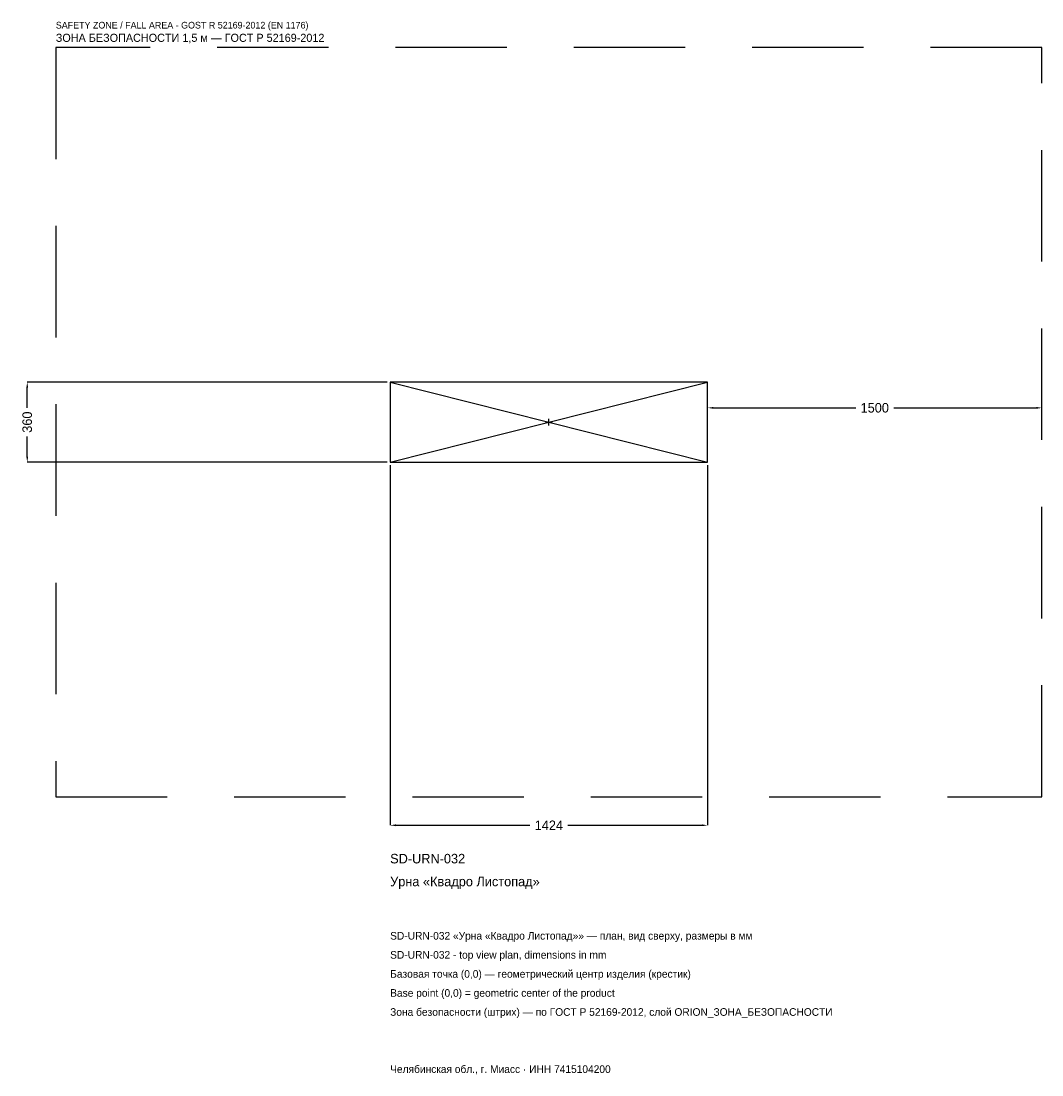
# Model space of a CAD drawing. Header units: metres. Extents: x -2368 to 2212, y -2928 to 1799.
import ezdxf

# ---------------------------------------------------------------- set-up
doc = ezdxf.new("R2010")
doc.units = ezdxf.units.M
doc.linetypes.add('DASHED', pattern=[800, 500, -300])
for name, color, linetype in [('ORION_ДАННЫЕ', 3, 'Continuous'), ('ORION_ЗОНА_БЕЗОПАСНОСТИ', 1, 'Continuous'), ('ORION_КОНТУР', 7, 'Continuous'), ('ORION_РАЗМЕРЫ', 8, 'Continuous')]:
    doc.layers.add(name, color=color, linetype=linetype)
doc.dimstyles.new('ORION', dxfattribs={"dimtxt": 42.72, "dimasz": 25.632, "dimexe": 1.25, "dimexo": 12.816, "dimtad": 1, "dimdec": 0, "dimcen": 2.5, "dimazin": 3, "dimtfac": 1, "dimtmove": 0, "dimatfit": 3, "dimarcsym": 0})

# ---------------------------------------------------------------- blocks, each defined once
blk = doc.blocks.new('_CLOSEDFILLED')
at = {"color": 0, "linetype": 'BYBLOCK'}
blk.add_solid([(-1, 0.16), (0, 0), (-1, -0.16)], dxfattribs=at)
blk = doc.blocks.new('*D1')
for p, q in [((-712, -192.816), (-712, -1808.16)), ((712, -192.816), (712, -1808.16)), ((-686.368, -1808.16), (-85.44, -1808.16)), ((85.44, -1808.16), (686.368, -1808.16))]:
    blk.add_line(p, q)
at = {"layer": 'Defpoints'}
for p in [(-712, -180), (712, -180), (-712, -1808.16)]:
    blk.add_point(p, dxfattribs=at)
at = {"layer": 'ORION_РАЗМЕРЫ', "xscale": 25.631999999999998, "yscale": 25.631999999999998, "rotation": 180}
blk.add_blockref('_CLOSEDFILLED', (-712, -1808.16), dxfattribs=at)
at = {"layer": 'ORION_РАЗМЕРЫ', "xscale": 25.631999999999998, "yscale": 25.631999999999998}
blk.add_blockref('_CLOSEDFILLED', (712, -1808.16), dxfattribs=at)
at = {"layer": 'ORION_РАЗМЕРЫ', "insert": (0, -1808.16), "char_height": 42.72, "attachment_point": 5}
blk.add_mtext('1424', dxfattribs=at)
blk = doc.blocks.new('*D2')
for p, q in [((-724.816, 180), (-2340.16, 180)), ((-2340.16, 64.08), (-2340.16, 154.368)), ((-2340.16, -154.368), (-2340.16, -64.08)), ((-724.816, -180), (-2340.16, -180))]:
    blk.add_line(p, q)
at = {"layer": 'Defpoints'}
for p in [(-712, 180), (-2340.16, -180), (-712, -180)]:
    blk.add_point(p, dxfattribs=at)
at = {"layer": 'ORION_РАЗМЕРЫ', "xscale": 25.631999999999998, "yscale": 25.631999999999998}
for p, rotation in [((-2340.16, 180), 90), ((-2340.16, -180), 270)]:
    blk.add_blockref('_CLOSEDFILLED', p, dxfattribs=dict(at, rotation=rotation))
at = {"layer": 'ORION_РАЗМЕРЫ', "insert": (-2340.16, 0), "char_height": 42.72, "attachment_point": 5, "rotation": 90}
blk.add_mtext('360', dxfattribs=at)
blk = doc.blocks.new('*D3')
for p, q in [((712, 12.816), (712, 64.08)), ((737.632, 64.08), (1376.56, 64.08)), ((1547.44, 64.08), (2186.368, 64.08)), ((2212, 12.816), (2212, 64.08))]:
    blk.add_line(p, q)
at = {"layer": 'Defpoints'}
for p in [(712, 64.08), (712, 0), (2212, 0)]:
    blk.add_point(p, dxfattribs=at)
at = {"layer": 'ORION_РАЗМЕРЫ', "xscale": 25.631999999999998, "yscale": 25.631999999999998, "rotation": 180}
blk.add_blockref('_CLOSEDFILLED', (712, 64.08), dxfattribs=at)
at = {"layer": 'ORION_РАЗМЕРЫ', "xscale": 25.631999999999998, "yscale": 25.631999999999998}
blk.add_blockref('_CLOSEDFILLED', (2212, 64.08), dxfattribs=at)
at = {"layer": 'ORION_РАЗМЕРЫ', "insert": (1462, 64.08), "char_height": 42.72, "attachment_point": 5}
blk.add_mtext('1500', dxfattribs=at)
blk = doc.blocks.new('ОРИОН SD-URN-032 Урна Квадро Листопад')
at = {"layer": 'ORION_ЗОНА_БЕЗОПАСНОСТИ', "linetype": 'DASHED'}
blk.add_lwpolyline([(-2212, -1680), (2212, -1680), (2212, 1680), (-2212, 1680)], close=True, dxfattribs=at)
at = {"layer": 'ORION_КОНТУР'}
for p, q in [((-712, -180), (712, 180)), ((-712, 180), (712, -180))]:
    blk.add_line(p, q, dxfattribs=at)
blk.add_lwpolyline([(-712, -180), (712, -180), (712, 180), (-712, 180)], close=True, dxfattribs=at)
at = {"layer": 'ORION_РАЗМЕРЫ'}
for p, q in [((-14.4, 0), (14.4, 0)), ((0, -14.4), (0, 14.4))]:
    blk.add_line(p, q, dxfattribs=at)
at = {"layer": 'ORION_ДАННЫЕ'}
for tag, p in [('АРТИКУЛ', (-712, -1979.04)), ('НАИМЕНОВАНИЕ', (-712, -2081.568))]:
    blk.add_attdef(tag, p, '', height=42.72, dxfattribs=at)
at = {"layer": 'ORION_ДАННЫЕ', "flags": 1}
for tag, p in [('ПРОИЗВОДИТЕЛЬ', (-712, -2184.096)), ('ТЕЛЕФОН', (-712, -2286.624)), ('САЙТ', (-712, -2491.68)), ('АДРЕС', (-712, -2594.208)), ('РЕКВИЗИТЫ', (-712, -2696.736)), ('ГАБАРИТЫ', (-712, -2799.264)), ('ЗОНА_БЕЗОПАСНОСТИ', (-712, -2901.792))]:
    blk.add_attdef(tag, p, '', height=42.72, dxfattribs=at)
at = {"layer": 'ORION_ЗОНА_БЕЗОПАСНОСТИ', "color": 1}
for s, height, p in [('SAFETY ZONE / FALL AREA - GOST R 52169-2012 (EN 1176)', 29.904, (-2212, 1765.44)), ('ЗОНА БЕЗОПАСНОСТИ 1,5 м — ГОСТ Р 52169-2012', 36.312, (-2212, 1705.632))]:
    blk.add_text(s, height=height, dxfattribs=at).set_placement(p)
at = {"layer": 'ORION_РАЗМЕРЫ'}
dim = blk.add_linear_dim(base=(-2340.16, -180), p1=(-712, -180), p2=(-712, 180), angle=90, dimstyle='ORION', dxfattribs=at)
dim.commit()
dim.dimension.update_dxf_attribs({"geometry": '*D2', "text_midpoint": (-2340.16, 0)})
for base, p1, p2, picture, middle in [((712, 64.08), (712, 0), (2212, 0), '*D3', (1462, 64.08)), ((-712, -1808.16), (-712, -180), (712, -180), '*D1', (0, -1808.16))]:
    dim = blk.add_linear_dim(base=base, p1=p1, p2=p2, dimstyle='ORION', dxfattribs=at)
    dim.commit()
    dim.dimension.update_dxf_attribs({"geometry": picture, "text_midpoint": middle})

msp = doc.modelspace()

# ---------------------------------------------------------------- block references
msp.add_blockref('ОРИОН SD-URN-032 Урна Квадро Листопад', (0, 0)).add_auto_attribs({'АРТИКУЛ': 'SD-URN-032', 'НАИМЕНОВАНИЕ': 'Урна «Квадро Листопад»'})

# ---------------------------------------------------------------- texts
at = {"layer": 'ORION_ДАННЫЕ', "color": 3}
for s, p in [('SD-URN-032 «Урна «Квадро Листопад»» — план, вид сверху, размеры в мм', (-712, -2320.8)), ('SD-URN-032 - top view plan, dimensions in mm', (-712, -2406.24)), ('Челябинская обл., г. Миасс · ИНН 7415104200', (-712, -2918.88))]:
    msp.add_text(s, height=34.176, dxfattribs=at).set_placement(p)
at = {"layer": 'ORION_ДАННЫЕ', "color": 7}
for s, p in [('Базовая точка (0,0) — геометрический центр изделия (крестик)', (-712, -2491.68)), ('Base point (0,0) = geometric center of the product', (-712, -2577.12))]:
    msp.add_text(s, height=34.176, dxfattribs=at).set_placement(p)
at = {"layer": 'ORION_ДАННЫЕ', "color": 1}
msp.add_text('Зона безопасности (штрих) — по ГОСТ Р 52169-2012, слой ORION_ЗОНА_БЕЗОПАСНОСТИ', height=34.176, dxfattribs=at).set_placement((-712, -2662.56))

doc.saveas('drawing.dxf')
